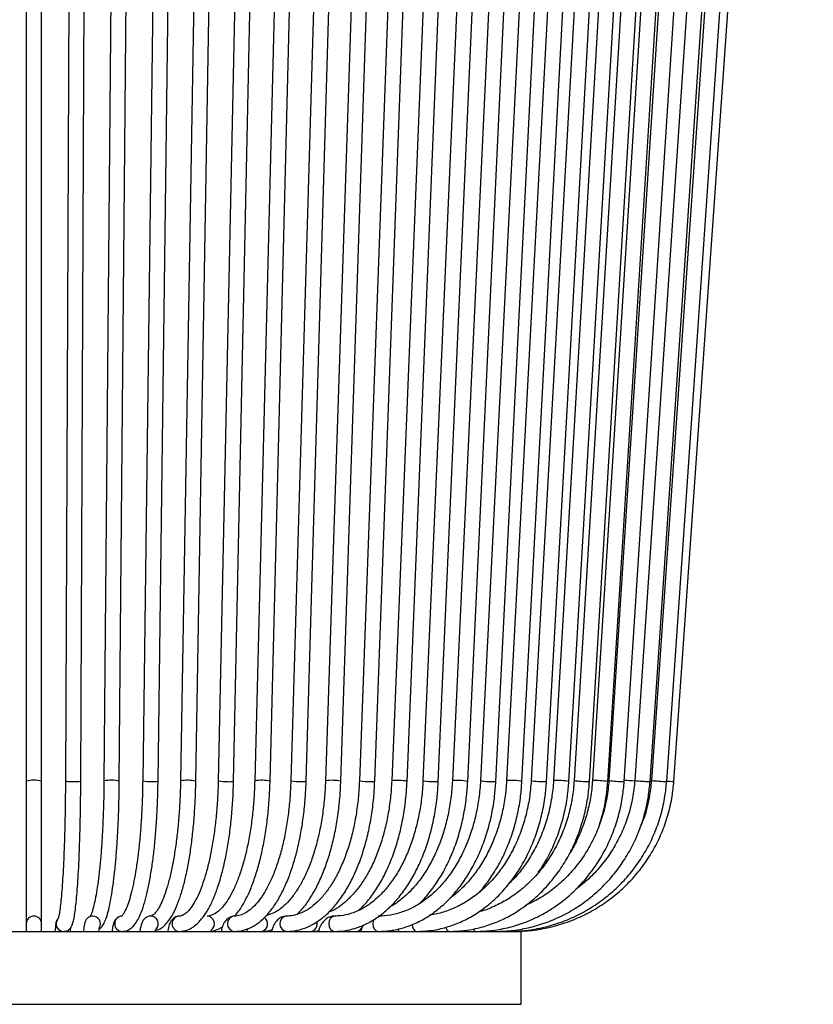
# Model space of a CAD drawing. Header units: millimetres. Extents: x 56 to 123, y 123 to 260.
# Tile 3 of 6: x 102 to 123, y 123 to 149. Entities that reach past the tile are written whole.
import ezdxf

# ---------------------------------------------------------------- set-up
doc = ezdxf.new("R2010")
doc.units = ezdxf.units.MM

msp = doc.modelspace()

# ---------------------------------------------------------------- linework, layer by layer
at = {"color": 7, "linetype": 'Continuous', "lineweight": 25}
for p, q in [((102.417, 181.3205), (102.417, 129.3205)), ((102.817, 129.3205), (102.817, 181.3205)), ((103.6617, 181.3214), (103.4379, 129.3214)), ((103.8379, 129.3197), (104.0617, 181.3197)), ((104.8895, 181.3222), (104.4427, 129.3222)), ((104.8426, 129.3188), (105.2895, 181.3188)), ((106.1201, 181.3231), (105.452, 129.3231)), ((105.8519, 129.3179), (106.5201, 181.3179)), ((107.3246, 181.3239), (106.4377, 129.3239)), ((106.8376, 129.3171), (107.7245, 181.3171)), ((108.5224, 181.3248), (107.4201, 129.3248)), ((107.82, 129.3163), (108.9223, 181.3163)), ((109.6854, 181.3256), (108.3718, 129.3256)), ((108.7717, 129.3155), (110.0852, 181.3155)), ((110.8322, 181.3264), (109.3125, 129.3264)), ((109.7123, 129.3147), (111.2321, 181.3147)), ((111.936, 181.3271), (110.2158, 129.3271)), ((110.6155, 129.3139), (112.3358, 181.3139)), ((113.0146, 181.3279), (111.1003, 129.3279)), ((111.5001, 129.3132), (113.4143, 181.3132)), ((114.0424, 181.3286), (111.9415, 129.3286)), ((112.3412, 129.3124), (114.4421, 181.3124)), ((115.0363, 181.3293), (112.7566, 129.3293)), ((113.1563, 129.3118), (115.4359, 181.3118)), ((115.9726, 181.3299), (113.523, 129.3299)), ((113.9225, 129.3111), (116.3722, 181.3111)), ((116.8667, 181.3305), (114.2563, 129.3305)), ((114.6558, 129.3105), (117.2662, 181.3105)), ((117.6974, 181.3311), (114.9361, 129.3311)), ((115.3355, 129.3099), (118.0969, 181.3099)), ((118.4782, 181.3317), (115.5765, 129.3317)), ((115.9758, 129.3094), (118.8776, 181.3094)), ((119.1906, 181.3322), (116.1595, 129.3322)), ((116.5588, 129.3089), (119.59, 181.3089)), ((119.8463, 181.3326), (116.6972, 129.3326)), ((117.0965, 129.3084), (120.2455, 181.3084)), ((120.4296, 181.333), (117.1746, 129.333)), ((117.5738, 129.308), (120.8288, 181.308)), ((120.9501, 181.3334), (117.6016, 129.3334)), ((118.0007, 129.3077), (121.3493, 181.3077)), ((121.7731, 181.3339), (118.2757, 129.3339)), ((118.6748, 129.3071), (122.1722, 181.3071)), ((122.3027, 181.3343), (118.7096, 129.3343)), ((119.1086, 129.3067), (122.7018, 181.3067)), ((119.2955, 129.3066), (122.93, 181.3066)), ((102.417, 129.3205), (102.417, 125.5995)), ((102.817, 125.5995), (102.817, 129.3205)), ((118.6672, 129.3066), (118.6748, 129.3071)), ((119.1063, 129.3066), (119.1086, 129.3067)), ((119.2954, 129.3066), (119.2955, 129.3066)), ((102.417, 125.5995), (102.417, 125.3995)), ((102.817, 125.3995), (102.817, 125.5995)), ((89.9201, 125.3995), (115.3201, 125.3995)), ((108.1774, 125.4631), (108.1624, 125.3995)), ((109.44, 125.4277), (109.4325, 125.3995)), ((111.0345, 125.3995), (111.1382, 125.4042)), ((112.1284, 125.4641), (112.1081, 125.4001)), ((112.9416, 125.4281), (112.9322, 125.3995)), ((115.3201, 123.4995), (115.3201, 125.3995)), ((89.9201, 123.4995), (115.3201, 123.4995))]:
    msp.add_line(p, q, dxfattribs=at)
at = {"color": 7, "linetype": 'Continuous', "lineweight": 25, "flags": 128}
for points in [[(114.5992, 129.3066), (114.6416, 129.3076), (114.6558, 129.3105)], [(115.9354, 129.3066), (115.9694, 129.3076), (115.9758, 129.3094)], [(117.0696, 129.3066), (117.0948, 129.3076), (117.0965, 129.3084)], [(117.9849, 129.3066), (118.0007, 129.3076), (118.0007, 129.3077)], [(118.6762, 129.3265), (118.6864, 129.3259), (118.7086, 129.3244)], [(110.4539, 125.7995), (110.3952, 125.7843), (110.3447, 125.741), (110.3109, 125.6761), (110.2991, 125.5995), (110.3109, 125.523), (110.3447, 125.4581), (110.3952, 125.4148), (110.4549, 125.3995)], [(111.476, 125.7116), (111.4627, 125.6761), (111.4521, 125.5995), (111.4627, 125.523), (111.4929, 125.4581), (111.5381, 125.4148), (111.5914, 125.3995)], [(112.4722, 125.5758), (112.4805, 125.523), (112.5066, 125.4581), (112.5457, 125.4148), (112.5919, 125.3995)], [(114.6056, 125.4366), (114.6164, 125.4148), (114.6374, 125.3995)]]:
    msp.add_lwpolyline(points, dxfattribs=at)
at = {"color": 7, "linetype": 'Continuous', "lineweight": 25}
for centre, radius, start, end in [((102.617, 128.363), 0.9782, 78.20251, 101.79749), ((103.5923, 130.0064), 0.7022, 257.29315, 274.72396), ((103.6998, 129.9476), 0.643, 265.57449, 282.40363), ((104.634, 128.3261), 1.0144, 78.13347, 100.87512), ((105.6312, 130.1867), 0.882, 258.27842, 273.73452), ((105.7369, 129.7914), 0.4873, 264.31482, 283.65798), ((106.62, 128.289), 1.0509, 78.04771, 99.98898), ((107.6254, 130.3908), 1.0856, 259.09888, 272.91056), ((107.7262, 129.6571), 0.3535, 262.57859, 285.38846), ((108.5446, 128.2501), 1.0893, 77.96699, 99.12589), ((109.5231, 130.3034), 0.9995, 257.8359, 274.17069), ((109.6292, 129.668), 0.363, 264.72202, 283.23899), ((110.3787, 128.2047), 1.1342, 77.9456, 98.25865), ((111.3381, 130.5376), 1.2328, 258.88168, 273.12267), ((111.4357, 129.5531), 0.2484, 262.94464, 285.01021), ((112.0918, 128.0958), 1.2419, 78.41637, 96.95102), ((113.0236, 130.8128), 1.5074, 259.79972, 272.20299), ((113.1085, 129.4595), 0.1553, 260.01662, 287.93212), ((113.6589, 127.9669), 1.3698, 78.90309, 95.69362), ((114.5553, 131.1424), 1.8364, 260.62936, 271.37218), ((115.0559, 127.8162), 1.5196, 79.39567, 94.52094), ((115.912, 131.5509), 2.2445, 261.40329, 270.5975), ((116.2538, 127.5135), 1.8211, 80.3579, 92.96852), ((117.077, 132.0874), 2.7809, 262.15136, 269.84899), ((117.2335, 127.0731), 2.2607, 81.34097, 91.49191), ((118.041, 132.8642), 3.5581, 262.90475, 269.09537), ((117.7397, 122.8292), 6.5101, 85.27153, 87.69617), ((118.7878, 133.8444), 4.5395, 263.52285, 268.47718), ((119.467, 137.3157), 8.0173, 264.57896, 267.42104), ((120.8466, 153.6177), 24.3606, 265.90942, 266.34908), ((102.617, 125.5995), 0.2, 0, 180), ((104.151, 125.5995), 0.2, 329.57704, 89.88972), ((104.9215, 125.5995), 0.2, 90.82592, 269.20788), ((105.659, 125.5992), 0.2004, 318.08952, 88.52734), ((106.4182, 125.5995), 0.2002, 92.24984, 267.77713), ((107.1182, 125.5983), 0.2016, 301.84131, 86.58529), ((107.8602, 125.5996), 0.2007, 94.97907, 265.54958), ((109.226, 125.5996), 0.2018, 97.88189, 262.49583), ((103.3926, 125.5995), 0.2, 145.50223, 269.90565), ((108.4993, 125.6003), 0.2083, 293.80987, 53.02407), ((109.8087, 125.5921), 0.1945, 278.03493, 18.99736), ((111.009, 125.5673), 0.1697, 278.63617, 354.71598), ((113.4767, 125.5201), 0.1257, 183.58709, 253.60325), ((114.1588, 125.4854), 0.0917, 196.09579, 249.39054)]:
    msp.add_arc(centre, radius, start, end, dxfattribs=at)
for points, knots in [([(103.4379, 129.3214), (103.4375, 129.2413), (103.4362, 129.0089), (103.4316, 128.6287), (103.4232, 128.19), (103.4117, 127.7703), (103.3974, 127.3752), (103.3804, 127.0101), (103.3609, 126.6803), (103.3395, 126.3904), (103.3162, 126.1448), (103.2923, 125.9487), (103.2686, 125.8117), (103.253, 125.7417), (103.2404, 125.7137), (103.2437, 125.7193), (103.2439, 125.7197)], [0, 0, 0, 0, 0.0443031, 0.1286065, 0.2129267, 0.2972156, 0.3814545, 0.4656157, 0.5496545, 0.6334928, 0.7169819, 0.7998096, 0.8812364, 0.9467109, 0.9961986, 1, 1, 1, 1]), ([(103.3922, 125.3995), (103.4297, 125.4059), (103.4997, 125.4179), (103.5612, 125.4755), (103.5964, 125.5268), (103.6245, 125.5907), (103.6509, 125.6824), (103.6783, 125.8254), (103.7053, 126.0243), (103.7304, 126.2682), (103.7536, 126.5589), (103.7743, 126.887), (103.7924, 127.2493), (103.8077, 127.6417), (103.8202, 128.0594), (103.8295, 128.4971), (103.8355, 128.9194), (103.8372, 129.1962), (103.8379, 129.3197)], [0, 0, 0, 0, 0.0281016, 0.0524817, 0.0796349, 0.1163987, 0.1775159, 0.2547252, 0.3288488, 0.4070864, 0.4839531, 0.560233, 0.6362249, 0.7120582, 0.7877981, 0.8634807, 0.9391283, 1, 1, 1, 1]), ([(104.4427, 129.3222), (104.4418, 129.2424), (104.4393, 129.0107), (104.4302, 128.6318), (104.4135, 128.1947), (104.3906, 127.7768), (104.3622, 127.3838), (104.3284, 127.0214), (104.2901, 126.6948), (104.2478, 126.409), (104.2027, 126.1689), (104.1562, 125.979), (104.1145, 125.8526), (104.0796, 125.7818), (104.0732, 125.774), (104.0703, 125.7704)], [0, 0, 0, 0, 0.04453835, 0.12928597, 0.2140345, 0.29872198, 0.38331286, 0.46775508, 0.55196642, 0.63580802, 0.71902904, 0.8011441, 0.88115667, 0.94560602, 1, 1, 1, 1]), ([(104.3286, 125.4689), (104.3356, 125.4737), (104.3738, 125.4997), (104.4183, 125.5692), (104.4802, 125.6843), (104.5382, 125.8572), (104.5951, 126.0881), (104.6463, 126.3658), (104.6915, 126.6786), (104.7311, 127.026), (104.7652, 127.405), (104.7936, 127.8113), (104.816, 128.2403), (104.832, 128.6865), (104.8399, 129.0491), (104.842, 129.2609), (104.8426, 129.3188)], [0, 0, 0, 0, 0.0113195, 0.06187676, 0.13151613, 0.21680885, 0.30689507, 0.39240924, 0.47609535, 0.5589448, 0.64135157, 0.72350276, 0.80549863, 0.88739833, 0.96924, 1, 1, 1, 1]), ([(105.452, 129.3231), (105.4507, 129.2435), (105.4469, 129.0125), (105.4334, 128.6349), (105.4085, 128.1993), (105.3745, 127.7831), (105.3321, 127.3921), (105.282, 127.0321), (105.2252, 126.7083), (105.1628, 126.426), (105.0966, 126.19), (105.0295, 126.0051), (104.9664, 125.88), (104.9191, 125.8097), (104.8898, 125.7937), (104.8975, 125.7954), (104.8982, 125.7955)], [0, 0, 0, 0, 0.0434983, 0.1262698, 0.2090283, 0.291702, 0.374243, 0.4565826, 0.5386162, 0.6201751, 0.700975, 0.7805225, 0.8579689, 0.923975, 0.9939244, 1, 1, 1, 1]), ([(104.9188, 125.3995), (104.9553, 125.4032), (105.0362, 125.4113), (105.1436, 125.4737), (105.2405, 125.5691), (105.3325, 125.7091), (105.4219, 125.9053), (105.5057, 126.1578), (105.5801, 126.451), (105.6456, 126.7796), (105.7027, 127.1412), (105.7512, 127.5326), (105.7908, 127.9493), (105.8211, 128.3866), (105.8428, 128.8441), (105.8489, 129.1582), (105.8519, 129.3179)], [0, 0, 0, 0, 0.0425907, 0.0941117, 0.1503911, 0.2196441, 0.3019871, 0.3836745, 0.4627138, 0.5403246, 0.6171674, 0.6935678, 0.7696996, 0.8456634, 0.9215221, 1, 1, 1, 1]), ([(106.4377, 129.3239), (106.436, 129.2446), (106.431, 129.0143), (106.4131, 128.6378), (106.3802, 128.2037), (106.3352, 127.7891), (106.2792, 127.4), (106.2131, 127.042), (106.1382, 126.7207), (106.0562, 126.441), (105.9695, 126.2079), (105.8814, 126.0255), (105.797, 125.8971), (105.7244, 125.8235), (105.6797, 125.8003), (105.6692, 125.7998), (105.6644, 125.7995)], [0, 0, 0, 0, 0.0406079, 0.1178906, 0.1951504, 0.2723125, 0.3493233, 0.4261093, 0.5025624, 0.5785198, 0.6537308, 0.7278189, 0.800285, 0.8707665, 0.9402875, 1, 1, 1, 1]), ([(105.8134, 125.4304), (105.8462, 125.4424), (105.9288, 125.4725), (106.0422, 125.5703), (106.1634, 125.7173), (106.2792, 125.9202), (106.3878, 126.1753), (106.4856, 126.4738), (106.5718, 126.8086), (106.6467, 127.1761), (106.7101, 127.5727), (106.7615, 127.9939), (106.8004, 128.4348), (106.8268, 128.8777), (106.8341, 129.1748), (106.8376, 129.3171)], [0, 0, 0, 0, 0.0436032, 0.1096181, 0.1847631, 0.2685147, 0.3538632, 0.4376621, 0.5202417, 0.6020479, 0.6833688, 0.7643799, 0.8451912, 0.9258758, 1, 1, 1, 1]), ([(107.4201, 129.3248), (107.418, 129.2457), (107.4118, 129.016), (107.3897, 128.6406), (107.3488, 128.2078), (107.2931, 127.7947), (107.2238, 127.4072), (107.142, 127.051), (107.0495, 126.7316), (106.9483, 126.4539), (106.8412, 126.2224), (106.732, 126.0408), (106.6259, 125.9112), (106.5297, 125.8335), (106.4604, 125.8032), (106.4252, 125.8006), (106.4104, 125.7995)], [0, 0, 0, 0, 0.0406477, 0.1180281, 0.1953777, 0.2726163, 0.3496862, 0.4265109, 0.5029847, 0.5789605, 0.6542389, 0.7285811, 0.8018201, 0.8742994, 0.9473593, 1, 1, 1, 1]), ([(106.4104, 125.3995), (106.4481, 125.4018), (106.5436, 125.4075), (106.6912, 125.4627), (106.8464, 125.5679), (106.9939, 125.7212), (107.1353, 125.9263), (107.2677, 126.1824), (107.388, 126.4828), (107.4946, 126.8207), (107.5872, 127.1917), (107.6653, 127.5915), (107.7286, 128.0155), (107.7761, 128.4588), (107.8074, 128.8944), (107.816, 129.183), (107.82, 129.3163)], [0, 0, 0, 0, 0.0416044, 0.1053026, 0.1710096, 0.2422793, 0.3189509, 0.3977806, 0.4760679, 0.5535683, 0.6304554, 0.7069147, 0.7830834, 0.8590576, 0.9349058, 1, 1, 1, 1]), ([(108.3718, 129.3256), (108.3693, 129.2467), (108.362, 129.0177), (108.3357, 128.6433), (108.2871, 128.2117), (108.2209, 127.7999), (108.1385, 127.4137), (108.0414, 127.059), (107.9316, 126.7409), (107.8114, 126.4644), (107.684, 126.2337), (107.5532, 126.0517), (107.4239, 125.92), (107.3013, 125.8379), (107.2061, 125.8039), (107.151, 125.8007), (107.1303, 125.7995)], [0, 0, 0, 0, 0.04066666, 0.11811784, 0.1955331, 0.27283036, 0.34995179, 0.42682451, 0.50335524, 0.5794278, 0.65491326, 0.72972132, 0.80396918, 0.87822453, 0.95415514, 1, 1, 1, 1]), ([(109.3125, 129.3264), (109.3096, 129.2477), (109.3011, 129.0193), (109.2707, 128.6458), (109.2146, 128.2153), (109.1382, 127.8046), (109.0431, 127.4195), (108.9311, 127.0659), (108.8042, 126.7488), (108.6652, 126.4729), (108.5174, 126.242), (108.3646, 126.059), (108.211, 125.9249), (108.0604, 125.8392), (107.9401, 125.8037), (107.8688, 125.8006), (107.8446, 125.7995)], [0, 0, 0, 0, 0.040671, 0.1181788, 0.1956489, 0.2729999, 0.3501778, 0.4271185, 0.503748, 0.5799888, 0.6557855, 0.7311764, 0.8064385, 0.8821524, 0.9600485, 1, 1, 1, 1]), ([(107.8446, 125.3995), (107.8879, 125.4014), (108.0039, 125.4064), (108.19, 125.4584), (108.3965, 125.5655), (108.5944, 125.7225), (108.7833, 125.9292), (108.9606, 126.1846), (109.1233, 126.4848), (109.2688, 126.8244), (109.3956, 127.1981), (109.5027, 127.6009), (109.5893, 128.028), (109.6541, 128.4743), (109.6956, 128.9053), (109.7071, 129.188), (109.7123, 129.3147)], [0, 0, 0, 0, 0.0411855, 0.1102585, 0.1801014, 0.2523072, 0.3271191, 0.4036166, 0.4806967, 0.557614, 0.6342329, 0.7105673, 0.7866721, 0.8626067, 0.9384242, 1, 1, 1, 1]), ([(107.8515, 125.8), (107.888, 125.8431), (107.9824, 125.9546), (108.118, 126.1855), (108.2604, 126.4846), (108.3867, 126.8242), (108.4967, 127.1969), (108.5895, 127.5987), (108.6645, 128.0245), (108.7207, 128.4695), (108.7571, 128.902), (108.7671, 129.1865), (108.7717, 129.3155)], [0, 0, 0, 0, 0.06717556, 0.1740255, 0.2811688, 0.38770186, 0.49360175, 0.59899651, 0.704021, 0.80878599, 0.91337825, 1, 1, 1, 1]), ([(110.2158, 129.3271), (110.2125, 129.2487), (110.203, 129.0208), (110.1686, 128.6481), (110.1052, 128.2186), (110.0189, 127.8087), (109.9114, 127.4246), (109.7847, 127.0717), (109.6411, 126.7551), (109.4835, 126.4793), (109.3153, 126.2481), (109.1401, 126.0634), (108.9618, 125.9286), (108.8058, 125.8464), (108.7113, 125.8277), (108.6746, 125.8204)], [0, 0, 0, 0, 0.0435029, 0.1264755, 0.2094086, 0.2922194, 0.3748569, 0.457266, 0.5393918, 0.6211936, 0.7026809, 0.783993, 0.8654006, 0.9476436, 1, 1, 1, 1]), ([(111.1003, 129.3279), (111.0967, 129.2497), (111.0861, 129.0222), (111.048, 128.6503), (110.9775, 128.2215), (110.8815, 127.8124), (110.762, 127.4289), (110.621, 127.0764), (110.461, 126.7601), (110.2851, 126.4841), (110.0966, 126.252), (109.8991, 126.0664), (109.6959, 125.9282), (109.4893, 125.8381), (109.3239, 125.803), (109.227, 125.8003), (109.1996, 125.7995)], [0, 0, 0, 0, 0.04064995, 0.11825925, 0.19583537, 0.27330649, 0.35063363, 0.42777948, 0.50471555, 0.58143887, 0.65800644, 0.73455562, 0.81137658, 0.88909336, 0.96864251, 1, 1, 1, 1]), ([(109.1996, 125.3995), (109.2497, 125.4013), (109.3875, 125.406), (109.6112, 125.4564), (109.8649, 125.5638), (110.1093, 125.7218), (110.3423, 125.9289), (110.5611, 126.1834), (110.7627, 126.4823), (110.944, 126.8211), (111.1028, 127.195), (111.2371, 127.5987), (111.3459, 128.027), (111.4273, 128.4747), (111.4792, 128.9057), (111.4937, 129.1876), (111.5001, 129.3132)], [0, 0, 0, 0, 0.040931, 0.112594, 0.1845619, 0.2575642, 0.3318599, 0.4072224, 0.4832113, 0.5594383, 0.6356297, 0.7117045, 0.7876509, 0.8634855, 0.9392359, 1, 1, 1, 1]), ([(109.471, 125.8423), (109.503, 125.8724), (109.6075, 125.9706), (109.7679, 126.1858), (109.9511, 126.4832), (110.1148, 126.823), (110.258, 127.1968), (110.3789, 127.6004), (110.4768, 128.0282), (110.55, 128.4753), (110.5968, 128.9061), (110.6097, 129.1881), (110.6155, 129.3139)], [0, 0, 0, 0, 0.0474892, 0.1552435, 0.2639262, 0.3727464, 0.4813456, 0.5896639, 0.6977256, 0.8055832, 0.9132947, 1, 1, 1, 1]), ([(111.9415, 129.3286), (111.9375, 129.2506), (111.926, 129.0236), (111.8841, 128.6523), (111.8069, 128.2241), (111.7015, 127.8155), (111.5703, 127.4324), (111.4154, 127.0802), (111.2395, 126.7638), (111.0455, 126.4876), (110.8371, 126.254), (110.6174, 126.0695), (110.437, 125.9515), (110.3303, 125.9124), (110.3002, 125.9014)], [0, 0, 0, 0, 0.0481392, 0.1401571, 0.2321427, 0.3240192, 0.415752, 0.5073139, 0.5986953, 0.689925, 0.7810973, 0.8723613, 0.9640761, 1, 1, 1, 1]), ([(112.7566, 129.3293), (112.7523, 129.2515), (112.7398, 129.0248), (112.6944, 128.654), (112.6106, 128.2263), (112.4963, 127.8181), (112.3538, 127.4353), (112.1855, 127.0831), (111.994, 126.7665), (111.7825, 126.4896), (111.5545, 126.2559), (111.3134, 126.0679), (111.0622, 125.9273), (110.8037, 125.8359), (110.6002, 125.8024), (110.4835, 125.8001), (110.4549, 125.7995)], [0, 0, 0, 0, 0.04060464, 0.11832712, 0.19602969, 0.27365566, 0.35118554, 0.42860934, 0.50593552, 0.58320629, 0.66048656, 0.7379259, 0.81578037, 0.8943987, 0.97410845, 1, 1, 1, 1]), ([(110.4549, 125.3995), (110.5118, 125.4012), (110.6709, 125.4058), (110.9304, 125.4554), (111.2277, 125.5626), (111.5147, 125.721), (111.7884, 125.9281), (112.0454, 126.1821), (112.2825, 126.4799), (112.4963, 126.8176), (112.6841, 127.1908), (112.8434, 127.5944), (112.9726, 128.023), (113.0695, 128.4713), (113.1314, 128.9031), (113.1486, 129.1858), (113.1563, 129.3118)], [0, 0, 0, 0, 0.0407516, 0.1137743, 0.1869266, 0.2605414, 0.3347994, 0.4096781, 0.4850243, 0.5606512, 0.6364044, 0.7121709, 0.7879017, 0.8635855, 0.9392277, 1, 1, 1, 1]), ([(111.0847, 125.9486), (111.1612, 126.026), (111.319, 126.1857), (111.5337, 126.4816), (111.732, 126.8191), (111.9056, 127.1929), (112.0528, 127.5965), (112.172, 128.0251), (112.2613, 128.4732), (112.3183, 128.9045), (112.3341, 129.1868), (112.3412, 129.3124)], [0, 0, 0, 0, 0.10726326, 0.22140566, 0.3359697, 0.45064145, 0.5652402, 0.67971999, 0.79408108, 0.90834693, 1, 1, 1, 1]), ([(114.2563, 129.3305), (114.2514, 129.2531), (114.237, 129.0271), (114.1851, 128.657), (114.0891, 128.2298), (113.9579, 127.8219), (113.7943, 127.4391), (113.6005, 127.0867), (113.3797, 126.7694), (113.135, 126.4915), (112.87, 126.2563), (112.5884, 126.0669), (112.2936, 125.9253), (111.9891, 125.8338), (111.7534, 125.8019), (111.6205, 125.8), (111.5914, 125.7995)], [0, 0, 0, 0, 0.0405473, 0.1184087, 0.1962675, 0.2740826, 0.3518513, 0.4295826, 0.5072975, 0.5850349, 0.6628707, 0.7409185, 0.819323, 0.8982282, 0.9777081, 1, 1, 1, 1]), ([(111.5914, 125.3995), (111.6548, 125.4011), (111.8337, 125.4057), (112.1263, 125.4548), (112.4631, 125.5619), (112.7887, 125.7203), (113.0991, 125.9274), (113.3907, 126.1811), (113.6597, 126.4783), (113.9026, 126.8152), (114.1162, 127.1876), (114.2979, 127.5907), (114.4454, 128.0191), (114.5562, 128.4674), (114.6272, 128.9002), (114.6469, 129.1838), (114.6558, 129.3105)], [0, 0, 0, 0, 0.0406171, 0.1144015, 0.1882482, 0.2623026, 0.3366736, 0.4113871, 0.4864026, 0.5616448, 0.6370336, 0.7125031, 0.7880069, 0.8635139, 0.9390167, 1, 1, 1, 1]), ([(113.523, 129.3299), (113.5183, 129.2523), (113.5049, 129.026), (113.4562, 128.6556), (113.3661, 128.2282), (113.2431, 127.8202), (113.0899, 127.4375), (112.9085, 127.0852), (112.702, 126.7685), (112.4737, 126.4903), (112.2263, 126.2587), (112.0291, 126.1072), (111.913, 126.0494), (111.8876, 126.0367)], [0, 0, 0, 0, 0.0533017, 0.1554844, 0.2576521, 0.3597409, 0.4617371, 0.5636417, 0.665481, 0.767305, 0.8692116, 0.971382, 1, 1, 1, 1]), ([(112.5919, 125.3995), (112.6612, 125.4011), (112.8577, 125.4056), (113.1798, 125.4544), (113.5516, 125.5614), (113.9111, 125.7198), (114.2539, 125.927), (114.5759, 126.1805), (114.873, 126.4773), (115.1414, 126.8138), (115.3776, 127.1856), (115.5786, 127.5881), (115.742, 128.0162), (115.8649, 128.4643), (115.9439, 128.8977), (115.966, 129.182), (115.9758, 129.3094)], [0, 0, 0, 0, 0.0405139, 0.1147449, 0.1890129, 0.2633727, 0.3378845, 0.4125766, 0.4874466, 0.562471, 0.6376163, 0.7128481, 0.7881375, 0.8634632, 0.9388116, 1, 1, 1, 1]), ([(112.6566, 126.1222), (112.6806, 126.1438), (112.7971, 126.249), (112.9847, 126.4811), (113.2148, 126.8157), (113.4156, 127.1892), (113.5865, 127.5923), (113.7251, 128.021), (113.8292, 128.4693), (113.8957, 128.9016), (113.9143, 129.1848), (113.9225, 129.3111)], [0, 0, 0, 0, 0.03198002, 0.15540819, 0.27926209, 0.40335473, 0.52754791, 0.65174057, 0.77590166, 0.90002735, 1, 1, 1, 1]), ([(115.5765, 129.3317), (115.571, 129.2546), (115.5551, 129.0289), (115.4974, 128.6593), (115.3905, 128.2321), (115.2442, 127.8242), (115.0616, 127.4411), (114.845, 127.0881), (114.5976, 126.7701), (114.323, 126.4912), (114.0249, 126.2553), (113.7074, 126.0643), (113.3742, 125.9256), (113.1158, 125.8482), (112.9688, 125.8331), (112.9383, 125.83)], [0, 0, 0, 0, 0.04392644, 0.12858124, 0.21325122, 0.29790435, 0.38254585, 0.46719032, 0.5518642, 0.63660852, 0.72147984, 0.80654653, 0.89187739, 0.9775203, 1, 1, 1, 1]), ([(113.4412, 125.3995), (113.5157, 125.4011), (113.7273, 125.4056), (114.0746, 125.4542), (114.4761, 125.561), (114.8645, 125.7195), (115.2349, 125.9266), (115.5828, 126.1801), (115.9037, 126.4768), (116.1937, 126.813), (116.4489, 127.1845), (116.6662, 127.5867), (116.843, 128.0143), (116.976, 128.4622), (117.0618, 128.8958), (117.0857, 129.1805), (117.0965, 129.3084)], [0, 0, 0, 0, 0.0404348, 0.1149354, 0.1894643, 0.2640321, 0.3386698, 0.413397, 0.4882207, 0.5631376, 0.6381372, 0.7132055, 0.788328, 0.8634919, 0.9386868, 1, 1, 1, 1]), ([(114.9361, 129.3311), (114.9309, 129.2539), (114.9158, 129.028), (114.8609, 128.6582), (114.7592, 128.2311), (114.6203, 127.8232), (114.4468, 127.4402), (114.2412, 127.0879), (114.0071, 126.7691), (113.7455, 126.4948), (113.5563, 126.323), (113.4513, 126.257), (113.446, 126.2537)], [0, 0, 0, 0, 0.0606412, 0.1772943, 0.2939565, 0.410576, 0.527158, 0.6437184, 0.7602896, 0.8769355, 0.9937534, 1, 1, 1, 1]), ([(114.1265, 125.3995), (114.2051, 125.4011), (114.4291, 125.4055), (114.7968, 125.454), (115.2223, 125.5608), (115.6341, 125.7193), (116.0268, 125.9264), (116.3956, 126.1799), (116.7358, 126.4766), (117.0431, 126.8127), (117.3137, 127.184), (117.5441, 127.5859), (117.7316, 128.0133), (117.8727, 128.4609), (117.9638, 128.8946), (117.9893, 129.1795), (118.0007, 129.3077)], [0, 0, 0, 0, 0.0403757, 0.1150406, 0.1897318, 0.2644383, 0.3391746, 0.4139516, 0.4887759, 0.5636496, 0.6385715, 0.7135374, 0.788542, 0.863579, 0.9386424, 1, 1, 1, 1]), ([(114.2115, 126.4131), (114.2342, 126.4365), (114.3523, 126.5577), (114.5388, 126.8165), (114.7659, 127.186), (114.9571, 127.5894), (115.113, 128.0174), (115.23, 128.4658), (115.3052, 128.8988), (115.3262, 129.1828), (115.3355, 129.3099)], [0, 0, 0, 0, 0.0337273, 0.1752035, 0.3169375, 0.4588372, 0.600832, 0.7428751, 0.8849364, 1, 1, 1, 1]), ([(116.6972, 129.3326), (116.6913, 129.2558), (116.6741, 129.0303), (116.6115, 128.6609), (116.4951, 128.2335), (116.3358, 127.8253), (116.1366, 127.4417), (115.9002, 127.0882), (115.63, 126.7694), (115.3295, 126.4901), (115.0033, 126.2526), (114.6546, 126.0657), (114.3886, 125.9522), (114.2377, 125.9175), (114.2123, 125.9116)], [0, 0, 0, 0, 0.0481289, 0.1412263, 0.2343528, 0.3274794, 0.4206179, 0.5137852, 0.6070041, 0.7003035, 0.7937163, 0.887275, 0.9810047, 1, 1, 1, 1]), ([(114.6374, 125.3995), (114.7191, 125.4011), (114.9523, 125.4055), (115.3353, 125.4539), (115.7788, 125.5607), (116.208, 125.7191), (116.6173, 125.9263), (117.0017, 126.1798), (117.3563, 126.4765), (117.6766, 126.8125), (117.9587, 127.1838), (118.1987, 127.5856), (118.3941, 128.0129), (118.5412, 128.4603), (118.6363, 128.8939), (118.6629, 129.1788), (118.6748, 129.3071)], [0, 0, 0, 0, 0.0403341, 0.1150973, 0.1898873, 0.2646824, 0.3394885, 0.4143105, 0.489152, 0.5640151, 0.6389009, 0.7138087, 0.7887371, 0.8636841, 0.9386468, 1, 1, 1, 1]), ([(114.9661, 125.3995), (115.0498, 125.4011), (115.289, 125.4055), (115.6818, 125.4539), (116.1369, 125.5606), (116.5773, 125.719), (116.9974, 125.9262), (117.3919, 126.1797), (117.7557, 126.4764), (118.0844, 126.8125), (118.3738, 127.1838), (118.6201, 127.5855), (118.8205, 128.0127), (118.9715, 128.46), (119.069, 128.8935), (119.0963, 129.1785), (119.1086, 129.3067)], [0, 0, 0, 0, 0.0403082, 0.1151257, 0.1899707, 0.2648169, 0.3396659, 0.4145191, 0.4893778, 0.5642427, 0.6391145, 0.7139931, 0.7888786, 0.8637703, 0.9386675, 1, 1, 1, 1]), ([(116.1595, 129.3322), (116.1538, 129.2552), (116.1372, 129.0297), (116.077, 128.6602), (115.9651, 128.2329), (115.812, 127.8249), (115.621, 127.4411), (115.3929, 127.0898), (115.1863, 126.8257), (115.0472, 126.6951), (115.0051, 126.6556)], [0, 0, 0, 0, 0.0744686, 0.2182512, 0.3620702, 0.5058765, 0.6496859, 0.7935252, 0.9374358, 1, 1, 1, 1]), ([(115.1076, 125.3995), (115.1922, 125.4011), (115.434, 125.4055), (115.831, 125.4538), (116.2911, 125.5606), (116.7364, 125.719), (117.1611, 125.9261), (117.5599, 126.1797), (117.9278, 126.4764), (118.2601, 126.8125), (118.5526, 127.1838), (118.8016, 127.5855), (119.0042, 128.0126), (119.1568, 128.4599), (119.2554, 128.8934), (119.283, 129.1783), (119.2955, 129.3066)], [0, 0, 0, 0, 0.0402973, 0.1151362, 0.190003, 0.2648699, 0.3397369, 0.414604, 0.4894714, 0.564339, 0.6392068, 0.714075, 0.7889434, 0.863812, 0.938681, 1, 1, 1, 1]), ([(117.6016, 129.3334), (117.5953, 129.2568), (117.577, 129.0314), (117.5103, 128.662), (117.3862, 128.2342), (117.2162, 127.8255), (117.0035, 127.4415), (116.7508, 127.0875), (116.4619, 126.7681), (116.1402, 126.4889), (115.7927, 126.2499), (115.5429, 126.1304), (115.4185, 126.0708)], [0, 0, 0, 0, 0.0541128, 0.1591485, 0.2642251, 0.369311, 0.4744183, 0.5795606, 0.6847535, 0.7900128, 0.895354, 1, 1, 1, 1]), ([(115.759, 126.9341), (115.8169, 127.0181), (115.959, 127.2241), (116.1434, 127.5881), (116.3149, 128.0149), (116.4428, 128.4632), (116.5254, 128.8966), (116.5485, 129.1812), (116.5588, 129.3089)], [0, 0, 0, 0, 0.1250917, 0.3066419, 0.4883328, 0.6701231, 0.851983, 1, 1, 1, 1]), ([(117.1746, 129.333), (117.1686, 129.2563), (117.1508, 129.0309), (117.0858, 128.6616), (116.9661, 128.2334), (116.7982, 127.8275), (116.6604, 127.55), (116.5689, 127.4192), (116.5593, 127.4056)], [0, 0, 0, 0, 0.1113594, 0.3271507, 0.5430188, 0.7588999, 0.9748212, 1, 1, 1, 1]), ([(118.2757, 129.3339), (118.2693, 129.2575), (118.2501, 129.0322), (118.1804, 128.6626), (118.0504, 128.2345), (117.8722, 127.8254), (117.6494, 127.4407), (117.384, 127.087), (117.0839, 126.7663), (116.8564, 126.5867), (116.7434, 126.4975)], [0, 0, 0, 0, 0.0684318, 0.2016456, 0.3349157, 0.4681967, 0.6014978, 0.734828, 0.8681961, 1, 1, 1, 1]), ([(117.3548, 128.1802), (117.3854, 128.2742), (117.4644, 128.5163), (117.5371, 128.8955), (117.5624, 129.1801), (117.5738, 129.308)], [0, 0, 0, 0, 0.2588485, 0.6668488, 1, 1, 1, 1]), ([(118.7096, 129.3343), (118.703, 129.2579), (118.6836, 129.0326), (118.6089, 128.6642), (118.5192, 128.3441), (118.4438, 128.1796), (118.4305, 128.1507)], [0, 0, 0, 0, 0.1880457, 0.5548423, 0.9217966, 1, 1, 1, 1]), ([(104.1523, 125.7995), (104.1245, 125.7963), (104.0755, 125.7905), (104.0182, 125.7535), (103.9807, 125.7126), (103.9562, 125.6691), (103.9377, 125.6174), (103.9234, 125.5457), (103.913, 125.469), (103.9104, 125.4097), (103.9099, 125.3995)], [0, 0, 0, 0, 0.1326006, 0.234192, 0.3252312, 0.414494, 0.5206204, 0.7081124, 0.9501776, 1, 1, 1, 1]), ([(104.9188, 125.7995), (104.8905, 125.7962), (104.8387, 125.7902), (104.777, 125.7501), (104.7342, 125.7023), (104.7023, 125.6432), (104.6775, 125.5634), (104.661, 125.4803), (104.6563, 125.4139), (104.6553, 125.3995)], [0, 0, 0, 0, 0.1389531, 0.25468, 0.3646927, 0.4884668, 0.6717476, 0.928902, 1, 1, 1, 1]), ([(105.6644, 125.7995), (105.6343, 125.796), (105.578, 125.7892), (105.5102, 125.7438), (105.46, 125.6854), (105.4215, 125.6068), (105.3941, 125.5148), (105.3841, 125.4335), (105.3799, 125.3995)], [0, 0, 0, 0, 0.151266, 0.2833619, 0.4172399, 0.5889087, 0.8282935, 1, 1, 1, 1]), ([(106.4104, 125.7995), (106.3759, 125.795), (106.3122, 125.7867), (106.2365, 125.7317), (106.1809, 125.6617), (106.1371, 125.5619), (106.1105, 125.4716), (106.1048, 125.4067), (106.1041, 125.3995)], [0, 0, 0, 0, 0.1759242, 0.3253552, 0.4881647, 0.6916666, 0.9661921, 1, 1, 1, 1]), ([(107.8446, 125.7995), (107.8052, 125.7943), (107.7296, 125.7844), (107.6386, 125.7171), (107.5701, 125.6268), (107.5215, 125.5216), (107.5057, 125.4359), (107.4989, 125.3995)], [0, 0, 0, 0, 0.2037748, 0.39083486, 0.58890851, 0.82537406, 1, 1, 1, 1]), ([(109.1996, 125.7995), (109.1631, 125.7957), (109.086, 125.7876), (108.9832, 125.7244), (108.899, 125.6282), (108.8404, 125.5186), (108.8222, 125.4336), (108.8149, 125.3995)], [0, 0, 0, 0, 0.18615779, 0.39255071, 0.60433104, 0.84149103, 1, 1, 1, 1]), ([(110.4549, 125.7995), (110.4194, 125.7964), (110.3396, 125.7893), (110.2265, 125.729), (110.1289, 125.6288), (110.0638, 125.5215), (110.0447, 125.4428), (110.0383, 125.4162)], [0, 0, 0, 0, 0.17982094, 0.40475699, 0.63208055, 0.87576092, 1, 1, 1, 1]), ([(103.2398, 125.7283), (103.2369, 125.7255), (103.2236, 125.7125), (103.2093, 125.6853), (103.1965, 125.6537), (103.1887, 125.6225), (103.1813, 125.5766), (103.1751, 125.5087), (103.1723, 125.4312), (103.1711, 125.3995)], [0, 0, 0, 0, 0.0259862, 0.1205292, 0.2038894, 0.2917955, 0.4436354, 0.7723535, 1, 1, 1, 1]), ([(111.2094, 125.565), (111.1927, 125.5412), (111.1593, 125.4936), (111.1453, 125.434), (111.1382, 125.4042)], [0, 0, 0, 0, 0.49909681, 1, 1, 1, 1]), ([(103.5711, 125.3995), (103.5711, 125.3999), (103.572, 125.4382), (103.5748, 125.4805), (103.5772, 125.5052), (103.5778, 125.5119)], [0, 0, 0, 0, 0.00673579, 0.73198199, 1, 1, 1, 1]), ([(104.3105, 125.3995), (104.3128, 125.4245), (104.3169, 125.4699), (104.3224, 125.5023), (104.326, 125.5145), (104.3252, 125.5121), (104.3252, 125.512)], [0, 0, 0, 0, 0.4257151, 0.7743597, 0.9943543, 1, 1, 1, 1]), ([(105.7831, 125.3995), (105.7851, 125.4116), (105.79, 125.4405), (105.7984, 125.4649), (105.7997, 125.4677), (105.8002, 125.4688)], [0, 0, 0, 0, 0.2987709, 0.7189468, 1, 1, 1, 1]), ([(107.2168, 125.4068), (107.2281, 125.4076), (107.3043, 125.4131), (107.4115, 125.446), (107.4986, 125.5003), (107.5276, 125.5184)], [0, 0, 0, 0, 0.1040239, 0.7008692, 1, 1, 1, 1]), ([(108.5279, 125.3995), (108.5746, 125.4007), (108.6754, 125.4031), (108.7739, 125.4313), (108.8266, 125.4464)], [0, 0, 0, 0, 0.46390204, 1, 1, 1, 1]), ([(109.8359, 125.3995), (109.8896, 125.3993), (109.9575, 125.399), (110.0243, 125.4133), (110.0383, 125.4162)], [0, 0, 0, 0, 0.7914372, 1, 1, 1, 1]), ([(111.0324, 125.3957), (111.0358, 125.3978), (111.0397, 125.4003), (111.0384, 125.4), (111.0382, 125.4)], [0, 0, 0, 0, 0.860226, 1, 1, 1, 1])]:
    msp.add_open_spline(points, degree=3, knots=knots, dxfattribs=at)

doc.saveas('drawing.dxf')
